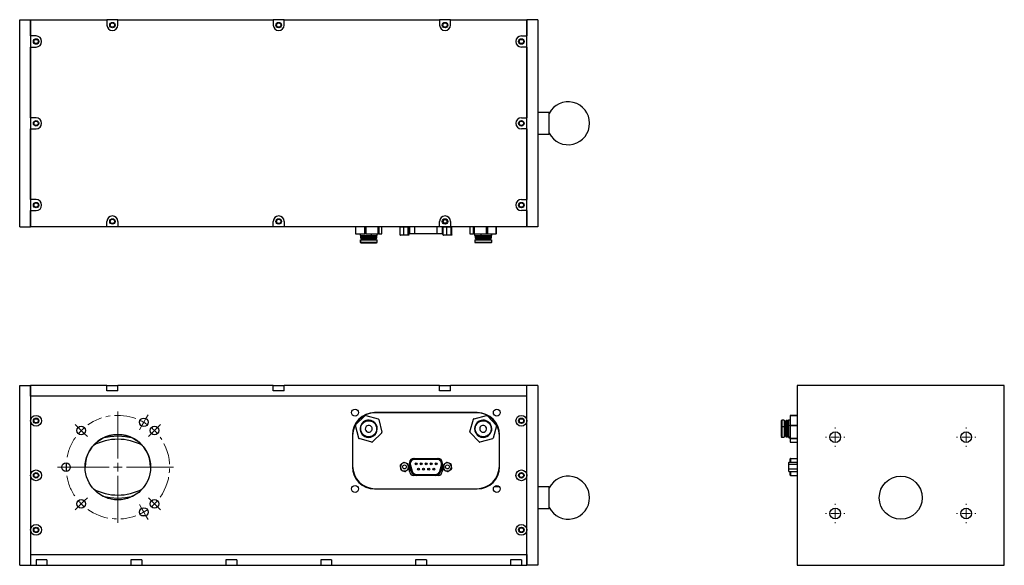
# Model space of a CAD drawing. Header units: inches. Extents: x 2 to 38.1, y 2.4 to 31.
# Tile 3 of 3: x 15.5 to 38.1, y 18.5 to 31. Entities that reach past the tile are written whole.
import ezdxf

# ---------------------------------------------------------------- set-up
doc = ezdxf.new("R2010")
doc.units = ezdxf.units.IN
doc.header["$MEASUREMENT"] = 0
doc.linetypes.add('CENTERX2', pattern=[0.8, 0.5, -0.1, 0.1, -0.1])

# ---------------------------------------------------------------- blocks, each defined once
blk = doc.blocks.new('SW_CENTERMARKSYMBOL_0')
at = {"color": 0, "linetype": 'Continuous', "lineweight": 0}
for p, q in [((-0.594, 1.228), (-0.594, 2.306)), ((0, 2.057), (-0.05, 1.97)), ((0, 2.057), (0.05, 2.143)), ((0.05, 2.143), (0.099, 2.229)), ((-1.504, 1.939), (-1.574, 2.008)), ((-1.433, 1.868), (-1.504, 1.939)), ((-1.433, 1.868), (-1.363, 1.797)), ((-0.05, 1.97), (-0.099, 1.885)), ((0.246, 1.868), (0.175, 1.797)), ((0.246, 1.868), (0.317, 1.939)), ((0.317, 1.939), (0.386, 2.008)), ((-1.363, 1.797), (-1.293, 1.728)), ((0.175, 1.797), (0.106, 1.728)), ((-1.881, 1.028), (-1.98, 1.028)), ((-1.781, 1.028), (-1.881, 1.028)), ((-0.794, 1.028), (-1.871, 1.028)), ((-1.781, 1.028), (-1.681, 1.028)), ((-1.681, 1.028), (-1.583, 1.028)), ((-0.594, 1.028), (-0.694, 1.028)), ((-0.594, 1.028), (-0.594, 1.128)), ((-0.594, 1.028), (-0.594, 0.928)), ((-0.594, 1.028), (-0.494, 1.028)), ((-0.394, 1.028), (0.684, 1.028)), ((-0.594, 0.828), (-0.594, -0.249)), ((-1.433, 0.189), (-1.363, 0.259)), ((-1.363, 0.259), (-1.293, 0.329)), ((0.175, 0.259), (0.106, 0.329)), ((0.246, 0.189), (0.175, 0.259)), ((-1.504, 0.118), (-1.574, 0.048)), ((-1.433, 0.189), (-1.504, 0.118)), ((-0.05, 0.087), (-0.099, 0.172)), ((0, 0), (-0.05, 0.087)), ((0, 0), (0.05, -0.087)), ((0.246, 0.189), (0.317, 0.118)), ((0.317, 0.118), (0.386, 0.048)), ((0.05, -0.087), (0.099, -0.172))]:
    blk.add_line(p, q, dxfattribs=at)
at = {"color": 0, "linetype": 'CENTERX2', "lineweight": 0}
for start, end in [(69.6498, 125.3502), (144.6498, 170.3502), (324.6498, 35.3502), (189.6498, 215.3502), (234.6498, 290.3502)]:
    blk.add_arc((-0.594, 1.028), 1.188, start, end, dxfattribs=at)
at = {"color": 0, "linetype": 'Continuous', "lineweight": 0}
for radius, start, end in [(1.188, 60, 64.8249), (1.188, 55.1751, 60), (1.187, 135, 139.8249), (1.187, 130.1751, 135), (1.188, 45, 49.8249), (1.188, 40.1751, 45), (1.188, 175.1751, 180), (1.188, 180, 184.8249), (1.188, 220.1751, 225), (1.188, 315, 319.8249), (1.188, 225, 229.8249), (1.188, 295.1751, 300), (1.188, 300, 304.8249), (1.188, 310.1751, 315)]:
    blk.add_arc((-0.594, 1.028), radius, start, end, dxfattribs=at)
blk = doc.blocks.new('SW_CENTERMARKSYMBOL_1')
at = {"color": 0, "linetype": 'Continuous', "lineweight": 0}
for p, q in [((-0.2, 0), (-0.223, 0)), ((0, 0), (-0.1, 0)), ((0, 0.2), (0, 0.223)), ((0, 0), (0, 0.1)), ((0, 0), (0, -0.1)), ((0, 0), (0.1, 0)), ((0.2, 0), (0.223, 0)), ((0, -0.2), (0, -0.223))]:
    blk.add_line(p, q, dxfattribs=at)
blk = doc.blocks.new('SW_CENTERMARKSYMBOL_2')
at = {"color": 0, "linetype": 'Continuous', "lineweight": 0}
for p, q in [((-0.2, 0), (-0.223, 0)), ((0, 0), (-0.1, 0)), ((0, 0.2), (0, 0.223)), ((0, 0), (0, 0.1)), ((0, 0), (0, -0.1)), ((0, 0), (0.1, 0)), ((0.2, 0), (0.223, 0)), ((0, -0.2), (0, -0.223))]:
    blk.add_line(p, q, dxfattribs=at)
blk = doc.blocks.new('SW_CENTERMARKSYMBOL_3')
at = {"color": 0, "linetype": 'Continuous', "lineweight": 0}
for p, q in [((-0.2, 0), (-0.223, 0)), ((0, 0), (-0.1, 0)), ((0, 0.2), (0, 0.223)), ((0, 0), (0, 0.1)), ((0, 0), (0, -0.1)), ((0, 0), (0.1, 0)), ((0.2, 0), (0.223, 0)), ((0, -0.2), (0, -0.223))]:
    blk.add_line(p, q, dxfattribs=at)
blk = doc.blocks.new('SW_CENTERMARKSYMBOL_4')
at = {"color": 0, "linetype": 'Continuous', "lineweight": 0}
for p, q in [((-0.2, 0), (-0.223, 0)), ((0, 0), (-0.1, 0)), ((0, 0.2), (0, 0.223)), ((0, 0), (0, 0.1)), ((0, 0), (0, -0.1)), ((0, 0), (0.1, 0)), ((0.2, 0), (0.223, 0)), ((0, -0.2), (0, -0.223))]:
    blk.add_line(p, q, dxfattribs=at)

msp = doc.modelspace()

# ---------------------------------------------------------------- linework, layer by layer
at = {"color": 7, "linetype": 'Continuous', "lineweight": 25}
for p, q in [((15.512, 31.044), (15.762, 31.044)), ((15.512, 26.294), (15.512, 31.044)), ((15.762, 31.044), (17.512, 31.044)), ((15.762, 30.671), (15.762, 31.044)), ((15.762, 31.044), (15.762, 26.294)), ((17.512, 31.044), (17.512, 30.919)), ((17.762, 31.044), (17.512, 31.044)), ((17.762, 30.919), (17.762, 31.044)), ((17.762, 31.044), (21.324, 31.044)), ((21.324, 31.044), (21.324, 30.919)), ((21.574, 31.044), (21.324, 31.044)), ((21.574, 31.044), (25.137, 31.044)), ((21.574, 30.919), (21.574, 31.044)), ((25.137, 31.044), (25.137, 30.919)), ((25.387, 31.044), (25.137, 31.044)), ((25.387, 31.044), (27.137, 31.044)), ((25.387, 30.919), (25.387, 31.044)), ((27.137, 31.044), (27.137, 30.671)), ((27.387, 31.044), (27.137, 31.044)), ((27.137, 26.294), (27.137, 31.044)), ((27.387, 31.044), (27.387, 26.294)), ((15.887, 30.671), (15.762, 30.671)), ((27.012, 30.671), (27.137, 30.671)), ((15.762, 30.416), (15.887, 30.416)), ((15.762, 28.796), (15.762, 30.416)), ((27.137, 30.416), (27.012, 30.416)), ((27.137, 30.416), (27.137, 28.796)), ((27.647, 28.919), (27.387, 28.919)), ((27.647, 28.419), (27.647, 28.919)), ((15.887, 28.796), (15.762, 28.796)), ((27.012, 28.796), (27.137, 28.796)), ((15.762, 28.541), (15.887, 28.541)), ((15.762, 26.921), (15.762, 28.541)), ((27.137, 28.541), (27.012, 28.541)), ((27.137, 28.541), (27.137, 26.921)), ((27.387, 28.419), (27.647, 28.419)), ((15.887, 26.921), (15.762, 26.921)), ((27.012, 26.921), (27.137, 26.921)), ((15.762, 26.666), (15.887, 26.666)), ((15.762, 26.294), (15.762, 26.666)), ((27.137, 26.666), (27.012, 26.666)), ((27.137, 26.666), (27.137, 26.294)), ((17.512, 26.294), (17.512, 26.419)), ((17.762, 26.419), (17.762, 26.294)), ((21.324, 26.294), (21.324, 26.419)), ((21.574, 26.419), (21.574, 26.294)), ((25.137, 26.294), (25.137, 26.419)), ((25.387, 26.419), (25.387, 26.294)), ((15.512, 26.294), (15.762, 26.294)), ((17.512, 26.294), (15.762, 26.294)), ((17.762, 26.294), (17.512, 26.294)), ((21.324, 26.294), (17.762, 26.294)), ((21.574, 26.294), (21.324, 26.294)), ((25.137, 26.294), (21.574, 26.294)), ((23.207, 26.294), (23.207, 26.136)), ((23.213, 26.294), (23.213, 26.136)), ((23.424, 26.136), (23.424, 26.294)), ((23.443, 26.294), (23.443, 26.136)), ((23.728, 26.136), (23.728, 26.294)), ((23.742, 26.294), (23.742, 26.136)), ((23.815, 26.136), (23.815, 26.294)), ((23.816, 26.136), (23.816, 26.294)), ((24.232, 26.109), (24.232, 26.288)), ((24.318, 26.109), (24.318, 26.288)), ((24.418, 26.109), (24.418, 26.288)), ((24.433, 26.288), (24.425, 26.291)), ((24.433, 26.109), (24.433, 26.288)), ((24.444, 26.294), (24.444, 26.141)), ((24.569, 26.141), (24.569, 26.294)), ((25.079, 26.141), (25.079, 26.294)), ((25.387, 26.294), (25.137, 26.294)), ((25.204, 26.141), (25.204, 26.294)), ((25.216, 26.109), (25.216, 26.288)), ((25.302, 26.109), (25.302, 26.288)), ((27.137, 26.294), (25.387, 26.294)), ((25.402, 26.109), (25.402, 26.288)), ((25.417, 26.288), (25.409, 26.291)), ((25.417, 26.109), (25.417, 26.288)), ((25.831, 26.294), (25.831, 26.136)), ((25.831, 26.294), (25.831, 26.136)), ((25.912, 26.136), (25.912, 26.294)), ((25.926, 26.294), (25.926, 26.136)), ((26.213, 26.136), (26.213, 26.294)), ((26.232, 26.294), (26.232, 26.136)), ((26.437, 26.136), (26.437, 26.294)), ((26.443, 26.136), (26.443, 26.294)), ((27.387, 26.294), (27.137, 26.294)), ((23.213, 26.136), (23.207, 26.136)), ((23.213, 26.136), (23.424, 26.136)), ((23.315, 26.136), (23.315, 26.097)), ((23.315, 26.097), (23.565, 26.097)), ((23.317, 25.995), (23.317, 25.944)), ((23.317, 25.995), (23.324, 25.995)), ((23.324, 25.995), (23.324, 25.944)), ((23.324, 25.995), (23.707, 25.995)), ((23.329, 26.097), (23.325, 26.093)), ((23.325, 26.093), (23.325, 26.071)), ((23.325, 26.093), (23.332, 26.093)), ((23.325, 26.071), (23.333, 26.066)), ((23.325, 26.071), (23.332, 26.071)), ((23.333, 26.066), (23.325, 26.06)), ((23.325, 26.06), (23.325, 26.042)), ((23.325, 26.06), (23.332, 26.06)), ((23.325, 26.042), (23.337, 26.03)), ((23.325, 26.042), (23.332, 26.042)), ((23.332, 26.093), (23.335, 26.097)), ((23.332, 26.071), (23.332, 26.093)), ((23.332, 26.093), (23.699, 26.093)), ((23.332, 26.071), (23.699, 26.071)), ((23.339, 26.066), (23.332, 26.071)), ((23.332, 26.06), (23.339, 26.066)), ((23.332, 26.042), (23.332, 26.06)), ((23.332, 26.06), (23.699, 26.06)), ((23.332, 26.042), (23.699, 26.042)), ((23.343, 26.03), (23.332, 26.042)), ((23.333, 26.066), (23.339, 26.066)), ((23.337, 26.03), (23.343, 26.03)), ((23.339, 26.066), (23.691, 26.066)), ((23.343, 26.03), (23.687, 26.03)), ((23.405, 26.03), (23.405, 26.003)), ((23.405, 26.003), (23.409, 26.003)), ((23.409, 26.003), (23.409, 26.03)), ((23.409, 26.003), (23.618, 26.003)), ((23.443, 26.136), (23.424, 26.136)), ((23.443, 26.136), (23.728, 26.136)), ((23.565, 26.136), (23.565, 26.097)), ((23.565, 26.097), (23.709, 26.097)), ((23.618, 26.003), (23.618, 26.03)), ((23.687, 26.03), (23.699, 26.042)), ((23.691, 26.066), (23.699, 26.071)), ((23.699, 26.06), (23.691, 26.066)), ((23.699, 26.093), (23.695, 26.097)), ((23.699, 26.071), (23.699, 26.093)), ((23.699, 26.042), (23.699, 26.06)), ((23.707, 25.944), (23.707, 25.995)), ((23.709, 26.097), (23.709, 26.136)), ((23.742, 26.136), (23.728, 26.136)), ((23.742, 26.136), (23.815, 26.136)), ((23.816, 26.136), (23.815, 26.136)), ((24.275, 26.104), (24.238, 26.104)), ((24.368, 26.104), (24.275, 26.104)), ((24.425, 26.104), (24.368, 26.104)), ((24.426, 26.104), (24.425, 26.104)), ((24.444, 26.141), (24.569, 26.141)), ((24.569, 26.136), (24.449, 26.136)), ((24.569, 26.141), (25.079, 26.141)), ((24.569, 26.136), (24.569, 26.141)), ((25.079, 26.136), (24.569, 26.136)), ((25.079, 26.136), (25.079, 26.141)), ((25.079, 26.141), (25.204, 26.141)), ((25.199, 26.136), (25.079, 26.136)), ((25.259, 26.104), (25.222, 26.104)), ((25.352, 26.104), (25.259, 26.104)), ((25.409, 26.104), (25.352, 26.104)), ((25.41, 26.104), (25.409, 26.104)), ((25.831, 26.136), (25.912, 26.136)), ((25.831, 26.136), (25.831, 26.136)), ((25.926, 26.136), (25.912, 26.136)), ((25.926, 26.136), (26.213, 26.136)), ((25.94, 26.136), (25.94, 26.097)), ((25.94, 26.097), (26.089, 26.097)), ((25.942, 25.995), (25.942, 25.944)), ((25.942, 25.995), (26.326, 25.995)), ((25.954, 26.097), (25.95, 26.093)), ((25.95, 26.093), (25.95, 26.071)), ((25.95, 26.093), (26.318, 26.093)), ((25.95, 26.071), (25.958, 26.066)), ((25.95, 26.071), (26.318, 26.071)), ((25.958, 26.066), (25.95, 26.06)), ((25.95, 26.06), (25.95, 26.042)), ((25.95, 26.06), (26.318, 26.06)), ((25.95, 26.042), (25.962, 26.03)), ((25.95, 26.042), (26.318, 26.042)), ((25.958, 26.066), (26.31, 26.066)), ((25.962, 26.03), (26.307, 26.03)), ((26.03, 26.03), (26.03, 26.003)), ((26.03, 26.003), (26.24, 26.003)), ((26.089, 26.097), (26.089, 26.136)), ((26.089, 26.097), (26.334, 26.097)), ((26.213, 26.136), (26.232, 26.136)), ((26.232, 26.136), (26.437, 26.136)), ((26.24, 26.003), (26.24, 26.03)), ((26.24, 26.003), (26.243, 26.003)), ((26.243, 26.003), (26.243, 26.03)), ((26.307, 26.03), (26.318, 26.042)), ((26.307, 26.03), (26.312, 26.03)), ((26.31, 26.066), (26.318, 26.071)), ((26.318, 26.06), (26.31, 26.066)), ((26.31, 26.066), (26.316, 26.066)), ((26.312, 26.03), (26.324, 26.042)), ((26.318, 26.093), (26.314, 26.097)), ((26.316, 26.066), (26.324, 26.071)), ((26.324, 26.06), (26.316, 26.066)), ((26.318, 26.071), (26.318, 26.093)), ((26.318, 26.093), (26.324, 26.093)), ((26.318, 26.071), (26.324, 26.071)), ((26.318, 26.042), (26.318, 26.06)), ((26.318, 26.06), (26.324, 26.06)), ((26.318, 26.042), (26.324, 26.042)), ((26.324, 26.093), (26.32, 26.097)), ((26.324, 26.071), (26.324, 26.093)), ((26.324, 26.042), (26.324, 26.06)), ((26.326, 25.995), (26.326, 25.944)), ((26.326, 25.995), (26.332, 25.995)), ((26.332, 25.944), (26.332, 25.995)), ((26.334, 26.097), (26.334, 26.136)), ((26.443, 26.136), (26.437, 26.136)), ((23.317, 25.944), (23.324, 25.944)), ((23.324, 25.944), (23.707, 25.944)), ((25.942, 25.944), (26.326, 25.944)), ((26.314, 25.932), (25.955, 25.932)), ((26.326, 25.944), (26.332, 25.944)), ((15.512, 22.661), (15.762, 22.661)), ((15.512, 18.536), (15.512, 22.661)), ((15.762, 22.411), (15.762, 22.661)), ((17.512, 22.661), (15.762, 22.661)), ((15.762, 22.661), (15.762, 18.536)), ((17.512, 22.536), (17.512, 22.661)), ((17.512, 22.661), (17.762, 22.661)), ((17.762, 22.536), (17.762, 22.661)), ((21.324, 22.661), (17.762, 22.661)), ((21.324, 22.536), (21.324, 22.661)), ((21.324, 22.661), (21.574, 22.661)), ((21.574, 22.536), (21.574, 22.661)), ((25.137, 22.661), (21.574, 22.661)), ((25.137, 22.536), (25.137, 22.661)), ((25.137, 22.661), (25.387, 22.661)), ((25.387, 22.536), (25.387, 22.661)), ((27.137, 22.661), (25.387, 22.661)), ((27.137, 22.411), (27.137, 22.661)), ((27.137, 18.536), (27.137, 22.661)), ((27.387, 22.661), (27.137, 22.661)), ((27.387, 22.661), (27.387, 18.536)), ((33.332, 22.661), (33.332, 18.536)), ((38.082, 22.661), (33.332, 22.661)), ((38.082, 18.536), (38.082, 22.661)), ((15.762, 22.411), (15.762, 18.786)), ((27.137, 22.411), (15.762, 22.411)), ((17.762, 22.536), (17.512, 22.536)), ((21.574, 22.536), (21.324, 22.536)), ((25.387, 22.536), (25.137, 22.536)), ((27.137, 18.786), (27.137, 22.411)), ((23.213, 21.759), (23.424, 21.966)), ((23.443, 21.971), (23.728, 21.891)), ((26.002, 22.036), (23.647, 22.036)), ((25.987, 22.031), (23.662, 22.031)), ((25.926, 21.897), (26.213, 21.969)), ((26.232, 21.964), (26.437, 21.751)), ((33.332, 21.971), (33.174, 21.971)), ((33.332, 21.971), (33.174, 21.971)), ((33.174, 21.971), (33.174, 21.969)), ((33.174, 21.971), (33.174, 21.971)), ((33.332, 21.969), (33.174, 21.969)), ((33.174, 21.969), (33.174, 21.964)), ((33.332, 21.964), (33.174, 21.964)), ((33.174, 21.964), (33.174, 21.751)), ((23.282, 21.454), (23.208, 21.74)), ((23.742, 21.877), (23.815, 21.591)), ((25.831, 21.599), (25.912, 21.883)), ((26.442, 21.732), (26.362, 21.448)), ((33.033, 21.86), (32.981, 21.86)), ((32.981, 21.86), (32.981, 21.713)), ((33.033, 21.713), (32.981, 21.713)), ((32.981, 21.713), (32.981, 21.471)), ((33.033, 21.86), (33.033, 21.713)), ((33.033, 21.713), (33.033, 21.471)), ((33.068, 21.772), (33.04, 21.772)), ((33.04, 21.772), (33.04, 21.692)), ((33.04, 21.692), (33.068, 21.692)), ((33.04, 21.692), (33.04, 21.559)), ((33.08, 21.853), (33.068, 21.841)), ((33.068, 21.841), (33.068, 21.708)), ((33.068, 21.708), (33.08, 21.711)), ((33.068, 21.708), (33.068, 21.49)), ((33.098, 21.853), (33.08, 21.853)), ((33.08, 21.853), (33.08, 21.711)), ((33.08, 21.711), (33.08, 21.479)), ((33.08, 21.711), (33.098, 21.711)), ((33.103, 21.845), (33.098, 21.853)), ((33.098, 21.853), (33.098, 21.711)), ((33.098, 21.711), (33.098, 21.479)), ((33.098, 21.711), (33.103, 21.709)), ((33.109, 21.853), (33.103, 21.845)), ((33.103, 21.845), (33.103, 21.709)), ((33.103, 21.709), (33.109, 21.711)), ((33.103, 21.709), (33.103, 21.486)), ((33.131, 21.853), (33.109, 21.853)), ((33.109, 21.853), (33.109, 21.711)), ((33.109, 21.711), (33.109, 21.479)), ((33.109, 21.711), (33.131, 21.711)), ((33.135, 21.849), (33.131, 21.853)), ((33.131, 21.853), (33.131, 21.711)), ((33.131, 21.711), (33.131, 21.479)), ((33.131, 21.711), (33.135, 21.71)), ((33.174, 21.862), (33.135, 21.862)), ((33.135, 21.862), (33.135, 21.475)), ((33.174, 21.751), (33.332, 21.751)), ((33.174, 21.732), (33.174, 21.751)), ((33.332, 21.732), (33.174, 21.732)), ((33.174, 21.732), (33.174, 21.448)), ((23.137, 21.526), (23.137, 20.796)), ((23.142, 21.511), (23.142, 20.811)), ((23.81, 21.572), (23.599, 21.365)), ((26.042, 21.368), (25.836, 21.58)), ((26.507, 20.811), (26.507, 21.511)), ((26.512, 20.796), (26.512, 21.526)), ((32.981, 21.471), (33.033, 21.471)), ((33.04, 21.559), (33.068, 21.559)), ((33.068, 21.49), (33.08, 21.479)), ((33.08, 21.479), (33.098, 21.479)), ((33.098, 21.479), (33.103, 21.486)), ((33.103, 21.486), (33.109, 21.479)), ((33.109, 21.479), (33.131, 21.479)), ((33.131, 21.479), (33.135, 21.482)), ((33.174, 21.475), (33.135, 21.475)), ((33.135, 21.475), (33.135, 21.469)), ((33.135, 21.469), (33.174, 21.469)), ((33.174, 21.448), (33.332, 21.448)), ((33.174, 21.434), (33.174, 21.448)), ((23.58, 21.36), (23.296, 21.44)), ((26.347, 21.434), (26.061, 21.362)), ((33.332, 21.434), (33.174, 21.434)), ((33.174, 21.434), (33.174, 21.362)), ((33.174, 21.362), (33.332, 21.362)), ((33.174, 21.36), (33.174, 21.362)), ((33.174, 21.362), (33.332, 21.362)), ((33.174, 21.362), (33.174, 21.362)), ((33.174, 21.36), (33.332, 21.36)), ((16.574, 20.884), (16.574, 20.687)), ((24.489, 20.688), (24.449, 20.823)), ((24.449, 20.689), (24.449, 20.823)), ((24.454, 20.824), (24.494, 20.689)), ((24.504, 20.692), (24.464, 20.827)), ((24.469, 20.828), (24.508, 20.693)), ((24.542, 20.986), (25.106, 20.986)), ((24.569, 20.978), (24.569, 20.983)), ((24.569, 20.983), (25.079, 20.983)), ((25.079, 20.978), (24.569, 20.978)), ((24.569, 20.963), (24.569, 20.968)), ((24.569, 20.968), (25.079, 20.968)), ((25.079, 20.963), (24.569, 20.963)), ((25.079, 20.978), (25.079, 20.983)), ((25.079, 20.963), (25.079, 20.968)), ((25.14, 20.693), (25.18, 20.828)), ((25.185, 20.827), (25.145, 20.692)), ((25.154, 20.689), (25.194, 20.824)), ((25.199, 20.823), (25.159, 20.688)), ((25.199, 20.823), (25.199, 20.689)), ((33.142, 20.877), (33.142, 20.885)), ((33.142, 20.803), (33.142, 20.877)), ((33.142, 20.716), (33.142, 20.803)), ((33.147, 20.898), (33.326, 20.898)), ((33.147, 20.857), (33.326, 20.857)), ((33.174, 20.898), (33.174, 20.978)), ((33.179, 20.983), (33.332, 20.983)), ((33.179, 20.983), (33.179, 20.898)), ((25.106, 20.596), (24.542, 20.596)), ((24.609, 20.613), (24.609, 20.618)), ((24.609, 20.618), (25.039, 20.618)), ((25.039, 20.613), (24.609, 20.613)), ((24.609, 20.598), (24.609, 20.603)), ((24.609, 20.603), (25.039, 20.603)), ((25.039, 20.598), (24.609, 20.598)), ((25.039, 20.613), (25.039, 20.618)), ((25.039, 20.598), (25.039, 20.603)), ((33.142, 20.697), (33.142, 20.716)), ((33.147, 20.749), (33.326, 20.749)), ((33.147, 20.683), (33.326, 20.683)), ((33.174, 20.603), (33.174, 20.683)), ((33.179, 20.683), (33.179, 20.598)), ((33.179, 20.598), (33.332, 20.598)), ((26.51, 20.336), (26.388, 20.336)), ((27.647, 20.336), (27.387, 20.336)), ((27.647, 19.836), (27.647, 20.336)), ((17.432, 20.12), (17.415, 20.12)), ((18.108, 20.12), (18.085, 20.12)), ((23.647, 20.286), (26.002, 20.286)), ((23.662, 20.291), (25.987, 20.291)), ((18.304, 19.674), (18.407, 19.674)), ((27.387, 19.836), (27.647, 19.836)), ((15.762, 18.786), (27.137, 18.786)), ((15.762, 18.786), (15.762, 18.536)), ((27.137, 18.786), (27.137, 18.536)), ((15.512, 18.536), (15.762, 18.536)), ((15.762, 18.536), (15.887, 18.536)), ((16.137, 18.661), (15.887, 18.661)), ((15.887, 18.661), (15.887, 18.536)), ((15.887, 18.536), (16.137, 18.536)), ((16.137, 18.661), (16.137, 18.536)), ((16.137, 18.536), (18.062, 18.536)), ((18.312, 18.661), (18.062, 18.661)), ((18.062, 18.661), (18.062, 18.536)), ((18.062, 18.536), (18.312, 18.536)), ((18.312, 18.661), (18.312, 18.536)), ((18.312, 18.536), (20.237, 18.536)), ((20.487, 18.661), (20.237, 18.661)), ((20.237, 18.661), (20.237, 18.536)), ((20.237, 18.536), (20.487, 18.536)), ((20.487, 18.661), (20.487, 18.536)), ((20.487, 18.536), (22.412, 18.536)), ((22.662, 18.661), (22.412, 18.661)), ((22.412, 18.661), (22.412, 18.536)), ((22.412, 18.536), (22.662, 18.536)), ((22.662, 18.661), (22.662, 18.536)), ((22.662, 18.536), (24.587, 18.536)), ((24.837, 18.661), (24.587, 18.661)), ((24.587, 18.661), (24.587, 18.536)), ((24.587, 18.536), (24.837, 18.536)), ((24.837, 18.661), (24.837, 18.536)), ((24.837, 18.536), (26.762, 18.536)), ((26.762, 18.661), (26.762, 18.536)), ((27.012, 18.661), (26.762, 18.661)), ((26.762, 18.536), (27.012, 18.536)), ((27.012, 18.661), (27.012, 18.536)), ((27.012, 18.536), (27.137, 18.536)), ((27.387, 18.536), (27.137, 18.536)), ((33.332, 18.536), (38.082, 18.536))]:
    msp.add_line(p, q, dxfattribs=at)
at = {"color": 7, "linetype": 'Continuous', "lineweight": 25, "flags": 128}
for points in [[(23.324, 21.718), (23.324, 21.718), (23.325, 21.718), (23.326, 21.717), (23.327, 21.717), (23.329, 21.716), (23.331, 21.716), (23.333, 21.715), (23.335, 21.715)], [(26.326, 21.713), (26.326, 21.713), (26.325, 21.713), (26.324, 21.713), (26.322, 21.712), (26.321, 21.712), (26.319, 21.711), (26.317, 21.711), (26.314, 21.71)], [(23.688, 21.616), (23.69, 21.616), (23.692, 21.615), (23.694, 21.615), (23.696, 21.614), (23.698, 21.614), (23.699, 21.614), (23.699, 21.613), (23.7, 21.613)], [(25.959, 21.621), (25.957, 21.62), (25.955, 21.62), (25.953, 21.619), (25.951, 21.619), (25.95, 21.618), (25.949, 21.618), (25.948, 21.618), (25.948, 21.618)], [(24.454, 20.824), (24.453, 20.824), (24.452, 20.824), (24.452, 20.823), (24.451, 20.823), (24.45, 20.823), (24.45, 20.823), (24.449, 20.823), (24.449, 20.823)], [(24.469, 20.828), (24.468, 20.828), (24.468, 20.828), (24.468, 20.828), (24.467, 20.828), (24.466, 20.828), (24.466, 20.827), (24.465, 20.827), (24.464, 20.827)], [(25.18, 20.828), (25.18, 20.828), (25.18, 20.828), (25.181, 20.828), (25.181, 20.828), (25.182, 20.828), (25.183, 20.827), (25.184, 20.827), (25.185, 20.827)], [(25.194, 20.824), (25.195, 20.824), (25.196, 20.824), (25.197, 20.823), (25.198, 20.823), (25.198, 20.823), (25.199, 20.823), (25.199, 20.823), (25.199, 20.823)], [(24.489, 20.688), (24.489, 20.688), (24.49, 20.688), (24.49, 20.688), (24.491, 20.688), (24.491, 20.688), (24.492, 20.689), (24.493, 20.689), (24.494, 20.689)], [(24.504, 20.692), (24.505, 20.692), (24.505, 20.692), (24.506, 20.693), (24.507, 20.693), (24.508, 20.693), (24.508, 20.693), (24.508, 20.693), (24.508, 20.693)], [(25.145, 20.692), (25.144, 20.692), (25.143, 20.692), (25.142, 20.693), (25.141, 20.693), (25.141, 20.693), (25.14, 20.693), (25.14, 20.693), (25.14, 20.693)], [(25.159, 20.688), (25.159, 20.688), (25.159, 20.688), (25.158, 20.688), (25.158, 20.688), (25.157, 20.688), (25.156, 20.689), (25.155, 20.689), (25.154, 20.689)]]:
    msp.add_lwpolyline(points, dxfattribs=at)
at = {"color": 7, "linetype": 'Continuous', "lineweight": 25}
for centre, radius in [((17.637, 30.919), 0.0625), ((17.637, 30.919), 0.0492), ((21.449, 30.919), 0.0625), ((21.449, 30.919), 0.0492), ((25.262, 30.919), 0.0625), ((25.262, 30.919), 0.0492), ((15.887, 30.544), 0.0625), ((15.887, 30.544), 0.0492), ((27.012, 30.544), 0.0625), ((27.012, 30.544), 0.0492), ((15.887, 28.669), 0.0625), ((15.887, 28.669), 0.0492), ((27.012, 28.669), 0.0625), ((27.012, 28.669), 0.0492), ((15.887, 26.794), 0.0625), ((15.887, 26.794), 0.0492), ((27.012, 26.794), 0.0625), ((27.012, 26.794), 0.0492), ((17.637, 26.419), 0.0625), ((17.637, 26.419), 0.0492), ((21.449, 26.419), 0.0625), ((21.449, 26.419), 0.0492), ((25.262, 26.419), 0.0625), ((25.262, 26.419), 0.0492), ((25.262, 26.419), 0.0426), ((15.887, 21.848), 0.124), ((15.887, 21.848), 0.0625), ((15.887, 21.848), 0.0492), ((18.356, 21.814), 0.0984), ((23.199, 22.036), 0.0787), ((26.449, 22.036), 0.0787), ((27.012, 21.848), 0.124), ((27.012, 21.848), 0.0625), ((27.012, 21.848), 0.0492), ((16.922, 21.625), 0.0984), ((18.601, 21.625), 0.0984), ((17.762, 20.786), 0.75), ((34.207, 21.473), 0.123), ((37.207, 21.473), 0.123), ((16.574, 20.786), 0.0984), ((24.332, 20.791), 0.0445), ((24.597, 20.864), 0.0225), ((24.597, 20.864), 0.0025), ((24.713, 20.864), 0.0225), ((24.713, 20.864), 0.0025), ((24.829, 20.864), 0.0225), ((24.829, 20.864), 0.0025), ((24.945, 20.864), 0.0225), ((24.945, 20.864), 0.0025), ((25.061, 20.864), 0.0225), ((25.061, 20.864), 0.0025), ((25.316, 20.791), 0.0445), ((15.887, 20.598), 0.124), ((15.887, 20.598), 0.0625), ((15.887, 20.598), 0.0492), ((24.655, 20.739), 0.0225), ((24.655, 20.739), 0.0025), ((24.771, 20.739), 0.0225), ((24.771, 20.739), 0.0025), ((24.887, 20.739), 0.0225), ((24.887, 20.739), 0.0025), ((25.003, 20.739), 0.0225), ((25.003, 20.739), 0.0025), ((27.012, 20.598), 0.124), ((27.012, 20.598), 0.0625), ((27.012, 20.598), 0.0492), ((35.707, 20.086), 0.492), ((23.199, 20.286), 0.0787), ((26.449, 20.286), 0.0787), ((16.922, 19.946), 0.0984), ((18.601, 19.946), 0.0984), ((18.356, 19.757), 0.0984), ((34.207, 19.723), 0.123), ((37.207, 19.723), 0.123), ((15.887, 19.348), 0.124), ((15.887, 19.348), 0.0625), ((27.012, 19.348), 0.124), ((27.012, 19.348), 0.0625), ((15.887, 19.348), 0.0492), ((27.012, 19.348), 0.0492)]:
    msp.add_circle(centre, radius, dxfattribs=at)
for centre, radius, start, end in [((17.637, 30.919), 0.125, 180, 0), ((21.449, 30.919), 0.125, 180, 0), ((25.262, 30.919), 0.125, 180, 0), ((15.887, 30.544), 0.128, 270, 90), ((27.012, 30.544), 0.128, 90, 270), ((28.084, 28.669), 0.492, 207.4215, 152.5785), ((15.887, 28.669), 0.128, 270, 90), ((27.012, 28.669), 0.128, 90, 270), ((15.887, 26.794), 0.128, 270, 90), ((27.012, 26.794), 0.128, 90, 270), ((17.637, 26.419), 0.125, 0, 180), ((21.449, 26.419), 0.125, 0, 180), ((25.262, 26.419), 0.125, 0, 180), ((23.398, 26.003), 0.00787, 270, 0), ((23.402, 26.002), 0.00773, 271.0911, 1.0416), ((23.626, 26.003), 0.00787, 180, 270), ((24.449, 26.141), 0.005, 180, 270), ((25.199, 26.141), 0.005, 270, 0), ((26.023, 26.003), 0.00787, 270, 0), ((26.248, 26.002), 0.00776, 179.1327, 269.1054), ((26.251, 26.003), 0.00787, 180, 270), ((23.329, 25.944), 0.0118, 180, 270), ((23.336, 25.943), 0.0116, 178.9503, 268.9135), ((23.695, 25.944), 0.0118, 270, 0), ((25.954, 25.944), 0.0118, 180, 270), ((26.314, 25.943), 0.0116, 270.8965, 0.869), ((26.32, 25.944), 0.0118, 270, 0), ((23.647, 21.526), 0.51, 90, 180), ((23.662, 21.511), 0.52, 90, 180), ((23.512, 21.666), 0.315, 110.6372, 157.4844), ((23.438, 21.952), 0.0197, 74.4514, 134.4514), ((25.931, 21.878), 0.0197, 104.1501, 164.1501), ((25.987, 21.511), 0.52, 0, 90), ((26.002, 21.526), 0.51, 0, 90), ((26.217, 21.95), 0.0197, 44.1501, 104.1501), ((26.137, 21.666), 0.315, 22.5156, 69.3628), ((23.227, 21.745), 0.0197, 134.4514, 194.4514), ((23.512, 21.666), 0.197, 74.4514, 254.4514), ((23.512, 21.666), 0.195, 164.4514, 344.4514), ((23.512, 21.666), 0.195, 344.4514, 164.4514), ((23.512, 21.666), 0.0787, 74.4514, 254.4514), ((23.512, 21.666), 0.197, 254.4514, 74.4514), ((23.512, 21.666), 0.0787, 254.4514, 74.4514), ((23.723, 21.872), 0.0197, 14.4514, 74.4514), ((26.137, 21.666), 0.197, 104.1501, 284.1501), ((26.137, 21.666), 0.195, 14.1501, 194.1501), ((26.137, 21.666), 0.195, 194.1501, 14.1501), ((26.137, 21.666), 0.0787, 104.1501, 284.1501), ((26.137, 21.666), 0.197, 284.1501, 104.1501), ((26.137, 21.666), 0.0787, 284.1501, 104.1501), ((26.423, 21.738), 0.0197, 344.1501, 44.1501), ((32.981, 21.849), 0.0118, 90, 180), ((32.979, 21.699), 0.0145, 78.9703, 128.5028), ((33.04, 21.78), 0.00787, 180, 270), ((33.039, 21.701), 0.00967, 231.494, 281.0319), ((17.762, 20.786), 0.75, 0, 180.064), ((17.762, 20.109), 1.384, 75.1989, 104.8011), ((23.301, 21.459), 0.0197, 194.4514, 254.4514), ((23.796, 21.586), 0.0197, 314.4514, 14.4514), ((25.85, 21.593), 0.0197, 164.1501, 224.1501), ((26.343, 21.454), 0.0197, 284.1501, 344.1501), ((32.981, 21.482), 0.0118, 180, 270), ((33.04, 21.551), 0.00787, 90, 180), ((17.762, 20.238), 1.187, 61.769, 118.231), ((23.586, 21.379), 0.0197, 254.4514, 314.4514), ((26.056, 21.381), 0.0197, 224.1501, 284.1501), ((23.647, 20.796), 0.51, 180, 270), ((23.662, 20.811), 0.52, 180, 270), ((24.332, 20.791), 0.094, 127.4773, 187.4773), ((24.332, 20.791), 0.094, 187.4773, 247.4773), ((24.332, 20.791), 0.094, 67.4773, 127.4773), ((24.332, 20.791), 0.094, 7.4773, 67.4773), ((24.332, 20.791), 0.094, 307.4773, 7.4773), ((24.569, 20.858), 0.125, 90, 196.4571), ((24.542, 20.893), 0.093, 90, 180), ((24.569, 20.858), 0.12, 90, 196.4571), ((24.569, 20.858), 0.11, 90, 196.4571), ((24.569, 20.858), 0.105, 90, 196.4571), ((25.079, 20.858), 0.125, 343.5429, 90), ((25.079, 20.858), 0.12, 343.5429, 90), ((25.079, 20.858), 0.11, 343.5429, 90), ((25.079, 20.858), 0.105, 343.5429, 90), ((25.106, 20.893), 0.093, 0, 90), ((25.316, 20.791), 0.094, 127.4773, 187.4773), ((25.316, 20.791), 0.094, 187.4773, 247.4773), ((25.316, 20.791), 0.094, 67.4773, 127.4773), ((25.316, 20.791), 0.094, 7.4773, 67.4773), ((25.316, 20.791), 0.094, 307.4773, 7.4773), ((25.987, 20.811), 0.52, 270, 0), ((26.002, 20.796), 0.51, 270, 0), ((33.164, 20.885), 0.022, 158.4536, 180), ((33.179, 20.978), 0.005, 90, 180), ((33.31, 20.885), 0.022, 0, 21.0118), ((24.332, 20.791), 0.094, 247.4773, 307.4773), ((24.542, 20.689), 0.093, 180, 270), ((24.609, 20.723), 0.125, 196.4571, 270), ((24.609, 20.723), 0.12, 196.4571, 270), ((24.609, 20.723), 0.11, 196.4571, 270), ((24.609, 20.723), 0.105, 196.4571, 270), ((25.039, 20.723), 0.105, 270, 343.5429), ((25.039, 20.723), 0.11, 270, 343.5429), ((25.039, 20.723), 0.12, 270, 343.5429), ((25.039, 20.723), 0.125, 270, 343.5429), ((25.106, 20.689), 0.093, 270, 0), ((25.316, 20.791), 0.094, 247.4773, 307.4773), ((28.084, 20.086), 0.492, 207.4215, 152.5785), ((33.164, 20.697), 0.022, 180, 201.018), ((33.179, 20.603), 0.005, 180, 270), ((33.31, 20.697), 0.022, 338.4704, 0), ((17.762, 21.333), 1.187, 241.7694, 298.2306), ((17.762, 21.462), 1.384, 255.1989, 284.8011)]:
    msp.add_arc(centre, radius, start, end, dxfattribs=at)
for points, knots in [([(24.232, 26.288), (24.236, 26.29), (24.25, 26.295), (24.265, 26.294), (24.275, 26.294)], [0, 0, 0, 0, 0.319955, 1, 1, 1, 1]), ([(24.275, 26.294), (24.287, 26.295), (24.302, 26.295), (24.315, 26.29), (24.318, 26.288)], [0, 0, 0, 0, 0.798271, 1, 1, 1, 1]), ([(24.318, 26.288), (24.321, 26.29), (24.337, 26.295), (24.355, 26.295), (24.368, 26.294)], [0, 0, 0, 0, 0.197737, 1, 1, 1, 1]), ([(24.368, 26.294), (24.382, 26.295), (24.399, 26.295), (24.415, 26.29), (24.418, 26.288)], [0, 0, 0, 0, 0.803779, 1, 1, 1, 1]), ([(24.418, 26.288), (24.419, 26.29), (24.421, 26.295), (24.424, 26.294), (24.425, 26.294)], [0, 0, 0, 0, 0.319956, 1, 1, 1, 1]), ([(24.425, 26.294), (24.427, 26.295), (24.43, 26.295), (24.432, 26.29), (24.433, 26.288)], [0, 0, 0, 0, 0.798269, 1, 1, 1, 1]), ([(25.216, 26.288), (25.22, 26.29), (25.234, 26.295), (25.249, 26.294), (25.259, 26.294)], [0, 0, 0, 0, 0.319955, 1, 1, 1, 1]), ([(25.259, 26.294), (25.271, 26.295), (25.286, 26.295), (25.299, 26.29), (25.302, 26.288)], [0, 0, 0, 0, 0.798271, 1, 1, 1, 1]), ([(25.302, 26.288), (25.305, 26.29), (25.321, 26.295), (25.339, 26.295), (25.352, 26.294)], [0, 0, 0, 0, 0.197737, 1, 1, 1, 1]), ([(25.352, 26.294), (25.366, 26.295), (25.383, 26.295), (25.399, 26.29), (25.402, 26.288)], [0, 0, 0, 0, 0.803771, 1, 1, 1, 1]), ([(25.402, 26.288), (25.403, 26.29), (25.405, 26.295), (25.408, 26.294), (25.409, 26.294)], [0, 0, 0, 0, 0.319956, 1, 1, 1, 1]), ([(25.409, 26.294), (25.411, 26.295), (25.414, 26.295), (25.416, 26.29), (25.417, 26.288)], [0, 0, 0, 0, 0.798269, 1, 1, 1, 1]), ([(24.275, 26.104), (24.263, 26.103), (24.249, 26.102), (24.235, 26.108), (24.232, 26.109)], [0, 0, 0, 0, 0.798269, 1, 1, 1, 1]), ([(24.232, 26.109), (24.233, 26.108), (24.235, 26.103), (24.237, 26.103), (24.239, 26.104)], [0, 0, 0, 0, 0.3199562, 1, 1, 1, 1]), ([(24.318, 26.109), (24.314, 26.108), (24.3, 26.103), (24.285, 26.103), (24.275, 26.104)], [0, 0, 0, 0, 0.319955, 1, 1, 1, 1]), ([(24.368, 26.104), (24.354, 26.103), (24.337, 26.102), (24.321, 26.108), (24.318, 26.109)], [0, 0, 0, 0, 0.80378, 1, 1, 1, 1]), ([(24.418, 26.109), (24.415, 26.108), (24.399, 26.102), (24.382, 26.103), (24.368, 26.104)], [0, 0, 0, 0, 0.19773, 1, 1, 1, 1]), ([(24.425, 26.104), (24.424, 26.103), (24.421, 26.102), (24.419, 26.108), (24.418, 26.109)], [0, 0, 0, 0, 0.798268, 1, 1, 1, 1]), ([(24.433, 26.109), (24.432, 26.108), (24.429, 26.103), (24.427, 26.103), (24.425, 26.104)], [0, 0, 0, 0, 0.319956, 1, 1, 1, 1]), ([(25.259, 26.104), (25.247, 26.103), (25.233, 26.102), (25.219, 26.108), (25.216, 26.109)], [0, 0, 0, 0, 0.798269, 1, 1, 1, 1]), ([(25.216, 26.109), (25.217, 26.108), (25.219, 26.103), (25.221, 26.103), (25.223, 26.104)], [0, 0, 0, 0, 0.3199562, 1, 1, 1, 1]), ([(25.302, 26.109), (25.298, 26.108), (25.284, 26.103), (25.269, 26.103), (25.259, 26.104)], [0, 0, 0, 0, 0.319955, 1, 1, 1, 1]), ([(25.352, 26.104), (25.338, 26.103), (25.321, 26.102), (25.305, 26.108), (25.302, 26.109)], [0, 0, 0, 0, 0.803771, 1, 1, 1, 1]), ([(25.402, 26.109), (25.399, 26.108), (25.383, 26.102), (25.366, 26.103), (25.352, 26.104)], [0, 0, 0, 0, 0.197737, 1, 1, 1, 1]), ([(25.409, 26.104), (25.408, 26.103), (25.405, 26.102), (25.403, 26.108), (25.402, 26.109)], [0, 0, 0, 0, 0.7982689, 1, 1, 1, 1]), ([(25.417, 26.109), (25.416, 26.108), (25.413, 26.103), (25.411, 26.103), (25.409, 26.104)], [0, 0, 0, 0, 0.319956, 1, 1, 1, 1]), ([(23.335, 25.932), (23.344, 25.932), (23.357, 25.932), (23.39, 25.932), (23.421, 25.932), (23.456, 25.932), (23.503, 25.932), (23.562, 25.932), (23.615, 25.932), (23.65, 25.932), (23.672, 25.932), (23.687, 25.932), (23.695, 25.932), (23.693, 25.932), (23.692, 25.932)], [0, 0, 0, 0, 0.131039, 0.201581, 0.273618, 0.345656, 0.416197, 0.547237, 0.678276, 0.748818, 0.820856, 0.892894, 0.963435, 1, 1, 1, 1]), ([(23.688, 21.616), (23.68, 21.595), (23.666, 21.562), (23.633, 21.527), (23.602, 21.505), (23.568, 21.49), (23.521, 21.48), (23.461, 21.485), (23.408, 21.511), (23.373, 21.544), (23.351, 21.575), (23.336, 21.609), (23.326, 21.657), (23.332, 21.692), (23.335, 21.715)], [0, 0, 0, 0, 0.119729, 0.184181, 0.25, 0.31582, 0.380271, 0.5, 0.619728, 0.68418, 0.75, 0.81582, 0.880272, 1, 1, 1, 1]), ([(23.335, 21.715), (23.344, 21.736), (23.357, 21.769), (23.39, 21.804), (23.421, 21.826), (23.456, 21.841), (23.503, 21.851), (23.562, 21.846), (23.615, 21.82), (23.65, 21.787), (23.672, 21.756), (23.687, 21.722), (23.698, 21.674), (23.692, 21.639), (23.688, 21.616)], [0, 0, 0, 0, 0.119728, 0.18418, 0.25, 0.315819, 0.380271, 0.5, 0.619728, 0.68418, 0.75, 0.81582, 0.880272, 1, 1, 1, 1]), ([(25.959, 21.621), (25.956, 21.644), (25.951, 21.679), (25.963, 21.726), (25.978, 21.76), (26.001, 21.79), (26.037, 21.822), (26.091, 21.847), (26.15, 21.851), (26.197, 21.84), (26.231, 21.824), (26.261, 21.801), (26.294, 21.765), (26.306, 21.732), (26.314, 21.71)], [0, 0, 0, 0, 0.119728, 0.18418, 0.25, 0.31582, 0.380271, 0.5, 0.619728, 0.68418, 0.75, 0.81582, 0.880271, 1, 1, 1, 1]), ([(26.314, 21.71), (26.318, 21.687), (26.323, 21.652), (26.311, 21.605), (26.295, 21.571), (26.272, 21.541), (26.237, 21.509), (26.183, 21.484), (26.123, 21.48), (26.076, 21.491), (26.042, 21.507), (26.012, 21.53), (25.98, 21.566), (25.967, 21.599), (25.959, 21.621)], [0, 0, 0, 0, 0.119729, 0.18418, 0.25, 0.31582, 0.380271, 0.5, 0.619728, 0.68418, 0.75, 0.815819, 0.880271, 1, 1, 1, 1]), ([(32.97, 21.846), (32.97, 21.847), (32.97, 21.849), (32.97, 21.839), (32.97, 21.824), (32.97, 21.801), (32.97, 21.765), (32.97, 21.732), (32.97, 21.71)], [0, 0, 0, 0, 0.097727, 0.2506527, 0.4068239, 0.5629957, 0.7159191, 1, 1, 1, 1]), ([(32.97, 21.71), (32.97, 21.687), (32.97, 21.652), (32.97, 21.605), (32.97, 21.571), (32.97, 21.541), (32.97, 21.509), (32.97, 21.485), (32.97, 21.485), (32.97, 21.485)], [0, 0, 0, 0, 0.20695, 0.318353, 0.432123, 0.545891, 0.657295, 0.864244, 1, 1, 1, 1]), ([(24.275, 20.865), (24.263, 20.856), (24.249, 20.845), (24.235, 20.834), (24.232, 20.832)], [0, 0, 0, 0, 0.798269, 1, 1, 1, 1]), ([(24.232, 20.832), (24.233, 20.827), (24.235, 20.809), (24.237, 20.791), (24.239, 20.778)], [0, 0, 0, 0, 0.3199562, 1, 1, 1, 1]), ([(24.239, 20.778), (24.241, 20.764), (24.243, 20.745), (24.246, 20.728), (24.246, 20.725)], [0, 0, 0, 0, 0.798269, 1, 1, 1, 1]), ([(24.318, 20.898), (24.314, 20.895), (24.3, 20.884), (24.285, 20.873), (24.275, 20.865)], [0, 0, 0, 0, 0.319955, 1, 1, 1, 1]), ([(24.368, 20.877), (24.354, 20.883), (24.337, 20.89), (24.321, 20.897), (24.318, 20.898)], [0, 0, 0, 0, 0.80378, 1, 1, 1, 1]), ([(24.418, 20.857), (24.415, 20.858), (24.399, 20.865), (24.382, 20.872), (24.368, 20.877)], [0, 0, 0, 0, 0.19773, 1, 1, 1, 1]), ([(24.425, 20.803), (24.424, 20.817), (24.421, 20.836), (24.419, 20.853), (24.418, 20.857)], [0, 0, 0, 0, 0.798268, 1, 1, 1, 1]), ([(24.433, 20.749), (24.432, 20.755), (24.429, 20.772), (24.427, 20.79), (24.425, 20.803)], [0, 0, 0, 0, 0.319956, 1, 1, 1, 1]), ([(25.259, 20.865), (25.247, 20.856), (25.233, 20.845), (25.219, 20.834), (25.216, 20.832)], [0, 0, 0, 0, 0.798269, 1, 1, 1, 1]), ([(25.216, 20.832), (25.217, 20.827), (25.219, 20.809), (25.221, 20.791), (25.223, 20.778)], [0, 0, 0, 0, 0.3199562, 1, 1, 1, 1]), ([(25.223, 20.778), (25.225, 20.764), (25.227, 20.745), (25.23, 20.728), (25.23, 20.725)], [0, 0, 0, 0, 0.798269, 1, 1, 1, 1]), ([(25.302, 20.898), (25.298, 20.895), (25.284, 20.884), (25.269, 20.873), (25.259, 20.865)], [0, 0, 0, 0, 0.319955, 1, 1, 1, 1]), ([(25.352, 20.877), (25.338, 20.883), (25.321, 20.89), (25.305, 20.897), (25.302, 20.898)], [0, 0, 0, 0, 0.803771, 1, 1, 1, 1]), ([(25.402, 20.857), (25.399, 20.858), (25.383, 20.865), (25.366, 20.872), (25.352, 20.877)], [0, 0, 0, 0, 0.197737, 1, 1, 1, 1]), ([(25.409, 20.803), (25.408, 20.817), (25.405, 20.836), (25.403, 20.853), (25.402, 20.857)], [0, 0, 0, 0, 0.7982689, 1, 1, 1, 1]), ([(25.417, 20.749), (25.416, 20.755), (25.413, 20.772), (25.411, 20.79), (25.409, 20.803)], [0, 0, 0, 0, 0.319956, 1, 1, 1, 1]), ([(33.142, 20.877), (33.141, 20.883), (33.14, 20.89), (33.146, 20.897), (33.147, 20.898)], [0, 0, 0, 0, 0.803771, 1, 1, 1, 1]), ([(33.147, 20.857), (33.146, 20.858), (33.14, 20.865), (33.141, 20.872), (33.142, 20.877)], [0, 0, 0, 0, 0.197737, 1, 1, 1, 1]), ([(33.142, 20.803), (33.141, 20.817), (33.14, 20.836), (33.146, 20.853), (33.147, 20.857)], [0, 0, 0, 0, 0.7982689, 1, 1, 1, 1]), ([(33.147, 20.749), (33.146, 20.755), (33.14, 20.772), (33.141, 20.79), (33.142, 20.803)], [0, 0, 0, 0, 0.319956, 1, 1, 1, 1]), ([(33.326, 20.898), (33.328, 20.897), (33.33, 20.895), (33.33, 20.893), (33.33, 20.892)], [0, 0, 0, 0, 0.68726, 1, 1, 1, 1]), ([(33.332, 20.877), (33.332, 20.872), (33.333, 20.865), (33.327, 20.858), (33.326, 20.857)], [0, 0, 0, 0, 0.803771, 1, 1, 1, 1]), ([(33.326, 20.857), (33.328, 20.851), (33.333, 20.834), (33.332, 20.815), (33.332, 20.803)], [0, 0, 0, 0, 0.319956, 1, 1, 1, 1]), ([(24.246, 20.725), (24.249, 20.723), (24.265, 20.717), (24.282, 20.709), (24.296, 20.704)], [0, 0, 0, 0, 0.1977363, 1, 1, 1, 1]), ([(24.296, 20.704), (24.31, 20.698), (24.327, 20.691), (24.343, 20.684), (24.346, 20.683)], [0, 0, 0, 0, 0.803778, 1, 1, 1, 1]), ([(24.346, 20.683), (24.351, 20.686), (24.365, 20.697), (24.379, 20.708), (24.389, 20.716)], [0, 0, 0, 0, 0.319955, 1, 1, 1, 1]), ([(24.389, 20.716), (24.401, 20.725), (24.416, 20.736), (24.43, 20.747), (24.433, 20.749)], [0, 0, 0, 0, 0.798269, 1, 1, 1, 1]), ([(25.23, 20.725), (25.233, 20.723), (25.249, 20.717), (25.266, 20.709), (25.28, 20.704)], [0, 0, 0, 0, 0.1977363, 1, 1, 1, 1]), ([(25.28, 20.704), (25.294, 20.698), (25.311, 20.691), (25.327, 20.684), (25.33, 20.683)], [0, 0, 0, 0, 0.803778, 1, 1, 1, 1]), ([(25.33, 20.683), (25.335, 20.686), (25.349, 20.697), (25.363, 20.708), (25.373, 20.716)], [0, 0, 0, 0, 0.319955, 1, 1, 1, 1]), ([(25.373, 20.716), (25.385, 20.725), (25.4, 20.736), (25.414, 20.747), (25.417, 20.749)], [0, 0, 0, 0, 0.798269, 1, 1, 1, 1]), ([(33.142, 20.716), (33.141, 20.725), (33.14, 20.736), (33.146, 20.747), (33.147, 20.749)], [0, 0, 0, 0, 0.798269, 1, 1, 1, 1]), ([(33.147, 20.683), (33.146, 20.686), (33.14, 20.697), (33.141, 20.708), (33.142, 20.716)], [0, 0, 0, 0, 0.319955, 1, 1, 1, 1]), ([(33.144, 20.689), (33.144, 20.688), (33.144, 20.686), (33.146, 20.684), (33.147, 20.683)], [0, 0, 0, 0, 0.317941, 1, 1, 1, 1]), ([(33.326, 20.683), (33.328, 20.684), (33.33, 20.686), (33.33, 20.688), (33.33, 20.689)], [0, 0, 0, 0, 0.6899312, 1, 1, 1, 1])]:
    msp.add_open_spline(points, degree=3, knots=knots, dxfattribs=at)

# ---------------------------------------------------------------- block references
at = {"color": 7, "linetype": 'Continuous', "lineweight": 0}
for name, p in [('SW_CENTERMARKSYMBOL_0', (18.356, 19.757)), ('SW_CENTERMARKSYMBOL_1', (34.207, 21.473)), ('SW_CENTERMARKSYMBOL_4', (37.207, 21.473)), ('SW_CENTERMARKSYMBOL_2', (34.207, 19.723)), ('SW_CENTERMARKSYMBOL_3', (37.207, 19.723))]:
    msp.add_blockref(name, p, dxfattribs=at)

doc.saveas('drawing.dxf')
